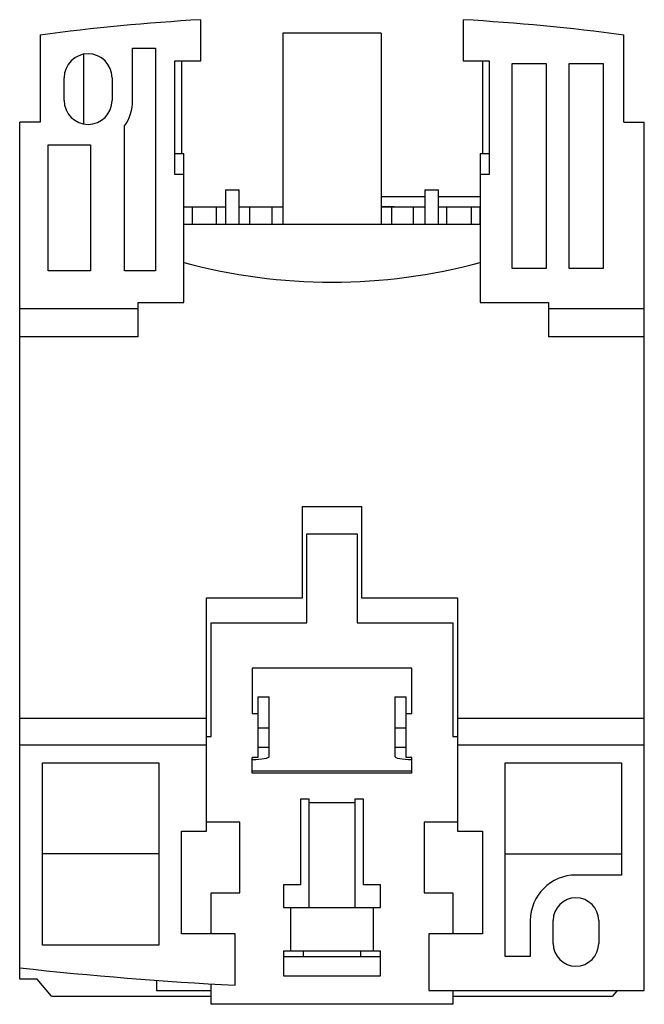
# Model space of a CAD drawing. Header units: millimetres. Extents: x 8.5 to 63.3, y 6.7 to 93.1.
import ezdxf

# ---------------------------------------------------------------- set-up
doc = ezdxf.new("R2010")
doc.units = ezdxf.units.MM
doc.header["$LTSCALE"] = 6.53005
doc.layers.add('00_COMPONENTS_1', color=7, linetype='CONTINUOUS')

msp = doc.modelspace()

# ---------------------------------------------------------------- linework, layer by layer
at = {"layer": '00_COMPONENTS_1', "color": 7, "linetype": 'Continuous'}
for p, q in [((24.407, 89.527), (24.407, 93.127)), ((47.407, 93.127), (47.407, 89.527)), ((10.307, 91.783), (10.307, 84.133)), ((31.607, 91.933), (31.607, 75.183)), ((40.207, 91.933), (31.607, 91.933)), ((40.207, 91.933), (40.207, 75.183)), ((61.507, 84.133), (61.507, 91.783)), ((14.107, 90.063), (14.107, 83.998)), ((18.407, 86.033), (18.407, 90.633)), ((18.407, 90.633), (20.407, 90.633)), ((20.407, 90.633), (20.407, 71.073)), ((22.107, 79.527), (22.107, 89.527)), ((22.107, 89.527), (24.407, 89.527)), ((22.707, 89.527), (22.707, 81.383)), ((47.407, 89.527), (49.707, 89.527)), ((49.107, 89.527), (49.107, 81.383)), ((49.707, 89.527), (49.707, 79.527)), ((51.707, 71.283), (51.707, 89.283)), ((51.707, 89.283), (54.707, 89.283)), ((54.707, 89.283), (54.707, 71.283)), ((56.707, 71.283), (56.707, 89.283)), ((56.707, 89.283), (59.707, 89.283)), ((59.707, 89.283), (59.707, 71.283)), ((12.407, 86.033), (12.407, 88.033)), ((16.607, 88.033), (16.607, 86.033)), ((8.507, 8.883), (8.507, 84.133)), ((10.307, 84.133), (8.507, 84.133)), ((61.507, 84.133), (63.307, 84.133)), ((63.307, 7.883), (63.307, 84.133)), ((17.707, 71.073), (17.707, 83.803)), ((11.007, 71.073), (11.007, 82.133)), ((11.007, 82.133), (14.707, 82.133)), ((14.707, 82.133), (14.707, 71.073)), ((22.107, 81.383), (22.907, 81.383)), ((22.907, 68.283), (22.907, 81.383)), ((48.907, 81.383), (48.907, 68.283)), ((48.907, 81.383), (49.707, 81.383)), ((22.907, 79.527), (22.107, 79.527)), ((49.707, 79.527), (48.907, 79.527)), ((26.557, 78.183), (26.557, 75.183)), ((26.557, 78.183), (27.757, 78.183)), ((27.757, 75.183), (27.757, 78.183)), ((44.057, 78.183), (44.057, 75.183)), ((44.057, 78.183), (45.257, 78.183)), ((45.257, 75.183), (45.257, 78.183)), ((44.057, 77.583), (40.207, 77.583)), ((48.907, 77.583), (45.257, 77.583)), ((22.907, 76.683), (26.557, 76.683)), ((23.657, 75.183), (23.657, 76.683)), ((25.787, 75.183), (25.787, 76.683)), ((27.757, 76.683), (31.607, 76.683)), ((28.687, 75.183), (28.687, 76.683)), ((30.657, 75.183), (30.657, 76.683)), ((40.207, 76.718), (41.347, 76.718)), ((40.207, 76.683), (44.057, 76.683)), ((41.157, 75.183), (41.157, 76.683)), ((41.347, 76.683), (41.347, 76.718)), ((43.07, 75.183), (43.07, 76.683)), ((45.257, 76.683), (48.907, 76.683)), ((45.97, 75.183), (45.97, 76.683)), ((48.157, 75.183), (48.157, 76.683)), ((48.868, 76.683), (48.868, 75.183)), ((22.907, 75.183), (48.907, 75.183)), ((14.707, 71.073), (11.007, 71.073)), ((20.407, 71.073), (17.707, 71.073)), ((54.707, 71.283), (51.707, 71.283)), ((59.707, 71.283), (56.707, 71.283)), ((8.507, 67.783), (18.907, 67.783)), ((18.907, 65.283), (18.907, 68.283)), ((18.907, 68.283), (22.907, 68.283)), ((48.907, 68.283), (54.907, 68.283)), ((54.907, 68.283), (54.907, 65.283)), ((54.907, 67.783), (63.307, 67.783)), ((18.907, 65.283), (8.507, 65.283)), ((63.307, 65.283), (54.907, 65.283)), ((33.307, 42.383), (33.307, 50.383)), ((33.307, 50.383), (38.507, 50.383)), ((38.507, 50.383), (38.507, 42.383)), ((33.707, 40.183), (33.707, 47.983)), ((33.707, 47.983), (38.107, 47.983)), ((38.107, 47.983), (38.107, 40.183)), ((24.907, 21.883), (24.907, 42.383)), ((24.907, 42.383), (33.307, 42.383)), ((38.507, 42.383), (46.907, 42.383)), ((46.907, 42.383), (46.907, 21.883)), ((25.307, 30.183), (25.307, 40.183)), ((25.307, 40.183), (33.707, 40.183)), ((38.107, 40.183), (46.507, 40.183)), ((46.507, 40.183), (46.507, 30.183)), ((42.907, 36.183), (28.907, 36.183)), ((28.907, 36.183), (28.907, 32.183)), ((42.907, 32.183), (42.907, 36.183)), ((29.407, 33.683), (30.407, 33.683)), ((29.407, 33.683), (29.407, 28.359)), ((30.407, 28.447), (30.407, 33.683)), ((41.407, 33.683), (42.407, 33.683)), ((41.407, 33.683), (41.407, 28.447)), ((42.407, 28.359), (42.407, 33.683)), ((29.407, 32.183), (28.907, 32.183)), ((42.907, 32.183), (42.407, 32.183)), ((24.907, 31.783), (8.507, 31.783)), ((63.307, 31.783), (46.907, 31.783)), ((30.407, 30.929), (29.407, 30.929)), ((42.407, 30.929), (41.407, 30.929)), ((8.507, 29.473), (24.907, 29.473)), ((24.907, 30.183), (25.307, 30.183)), ((46.507, 30.183), (46.907, 30.183)), ((46.907, 29.473), (63.307, 29.473)), ((30.407, 29.241), (29.407, 29.241)), ((42.407, 29.241), (41.407, 29.241)), ((10.507, 11.883), (10.507, 27.883)), ((10.507, 27.883), (20.707, 27.883)), ((20.707, 27.883), (20.707, 11.883)), ((29.407, 28.359), (28.907, 28.359)), ((28.907, 26.978), (28.907, 28.359)), ((42.907, 28.359), (42.407, 28.359)), ((42.907, 26.978), (42.907, 28.359)), ((51.107, 27.883), (61.307, 27.883)), ((51.107, 10.883), (51.107, 27.883)), ((61.307, 27.883), (61.307, 18.033)), ((28.907, 27.183), (42.907, 27.183)), ((42.907, 26.978), (28.907, 26.978)), ((33.907, 24.683), (33.157, 24.683)), ((33.157, 24.683), (33.157, 17.183)), ((33.907, 15.183), (33.907, 24.683)), ((37.907, 24.383), (33.907, 24.383)), ((38.657, 24.683), (37.907, 24.683)), ((37.907, 24.683), (37.907, 15.183)), ((38.657, 17.183), (38.657, 24.683)), ((27.807, 22.683), (24.907, 22.683)), ((27.807, 16.483), (27.807, 22.683)), ((46.907, 22.683), (44.007, 22.683)), ((44.007, 22.683), (44.007, 16.483)), ((22.707, 21.883), (24.907, 21.883)), ((22.707, 12.883), (22.707, 21.883)), ((46.907, 21.883), (49.107, 21.883)), ((49.107, 21.883), (49.107, 12.883)), ((20.707, 19.883), (10.507, 19.883)), ((51.107, 19.883), (61.307, 19.883)), ((61.307, 18.033), (57.307, 18.033)), ((25.307, 16.483), (27.807, 16.483)), ((25.307, 12.883), (25.307, 16.483)), ((33.157, 17.183), (31.657, 17.183)), ((31.657, 17.183), (31.657, 15.183)), ((40.157, 17.183), (38.657, 17.183)), ((40.157, 15.183), (40.157, 17.183)), ((44.007, 16.483), (46.507, 16.483)), ((46.507, 16.483), (46.507, 12.883)), ((31.657, 15.183), (40.157, 15.183)), ((32.294, 11.383), (32.294, 15.183)), ((39.519, 15.183), (39.519, 11.383)), ((53.307, 14.033), (53.307, 10.883)), ((55.307, 12.033), (55.307, 14.033)), ((59.307, 14.033), (59.307, 12.033)), ((27.407, 12.883), (22.707, 12.883)), ((27.407, 8.353), (27.407, 12.883)), ((49.107, 12.883), (44.407, 12.883)), ((44.407, 12.883), (44.407, 7.884)), ((20.707, 11.883), (10.507, 11.883)), ((31.657, 11.383), (40.157, 11.383)), ((31.657, 11.383), (31.657, 9.183)), ((33.407, 10.883), (33.407, 11.383)), ((38.407, 11.383), (38.407, 10.883)), ((40.157, 9.183), (40.157, 11.383)), ((31.657, 10.883), (40.157, 10.883)), ((53.307, 10.883), (51.107, 10.883)), ((10.048, 8.883), (8.507, 8.883)), ((11.307, 7.383), (10.048, 8.883)), ((20.507, 8.793), (20.507, 7.883)), ((31.657, 9.183), (40.157, 9.183)), ((20.507, 7.883), (25.307, 7.883)), ((25.307, 6.683), (25.307, 8.484)), ((45.258, 7.883), (63.307, 7.883)), ((46.507, 7.883), (46.507, 6.683)), ((60.926, 7.883), (60.507, 7.383)), ((11.307, 7.383), (25.307, 7.383)), ((46.507, 7.383), (60.507, 7.383)), ((46.507, 6.683), (25.307, 6.683))]:
    msp.add_line(p, q, dxfattribs=at)
for centre, radius, start, end in [((35.847, -101.538), 195, 93.36346, 97.52608), ((35.966, -101.538), 195, 82.47392, 86.63654), ((14.507, 88.033), 2.1, 0, 180), ((14.507, 86.033), 2.1, 180, 360), ((14.507, 86.033), 3.9, 325.13616, 360), ((35.907, 120.083), 50, 254.92994, 285.07006), ((57.307, 14.033), 4, 90, 180), ((57.307, 14.033), 2, 0, 180), ((57.307, 12.033), 2, 180, 360), ((45.262, 346.623), 338.74, 263.77079, 266.97847), ((45.262, 346.623), 338.74, 269.85531, 269.99937)]:
    msp.add_arc(centre, radius, start, end, dxfattribs=at)
for centre, start_param, end_param in [((28.907, 28.447), -1.570796, 0), ((42.907, 28.447), -3.141593, -1.570796)]:
    msp.add_ellipse(centre, major_axis=(1.5, 0), ratio=0.176327, start_param=start_param, end_param=end_param, dxfattribs=at)

doc.saveas('drawing.dxf')
